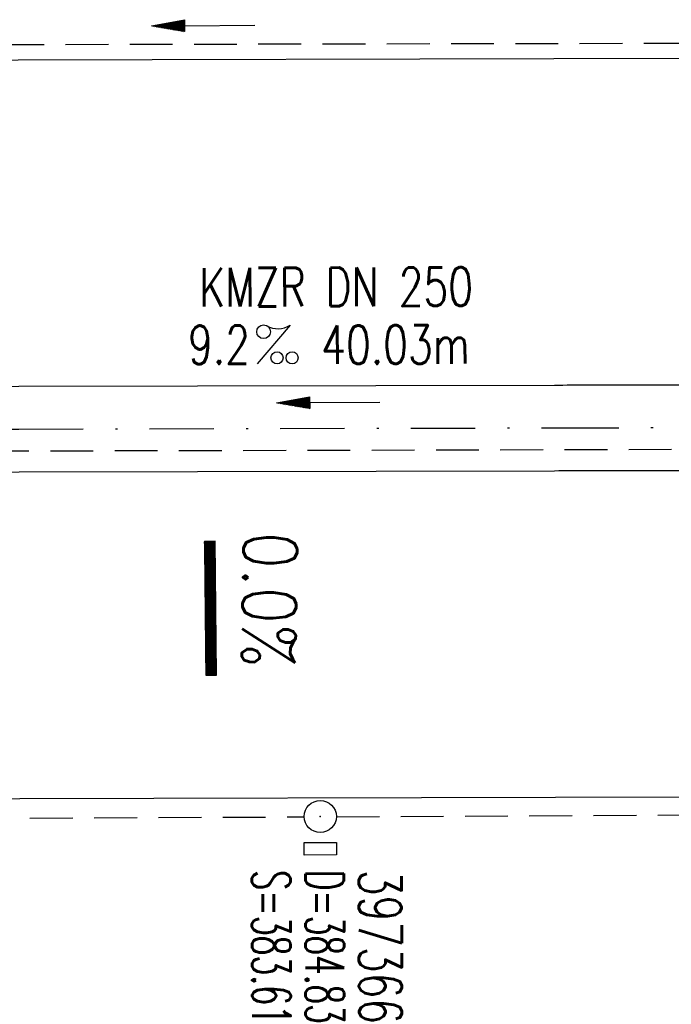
# Model space of a CAD drawing. Extents: x 0 to 1135, y 0 to 420.
# Tile 9 of 56: x 329 to 359, y 175 to 221. Entities that reach past the tile are written whole.
import ezdxf
from ezdxf.enums import TextEntityAlignment as Align

# ---------------------------------------------------------------- set-up
doc = ezdxf.new("R2010")
doc.units = 0
doc.header["$LTSCALE"] = 2
doc.header["$MEASUREMENT"] = 0
for name, pattern in [('AUSGEZOGEN', [0]), ('GESTRICH-X2', [1.5, 1, -0.5]), ('STRICHPT-X3', [3, 1.5, -0.75, 0, -0.75])]:
    doc.linetypes.add(name, pattern=pattern)
doc.layers.get('0').update_dxf_attribs({"linetype": 'AUSGEZOGEN'})
for name, color, linetype in [('ACHSE', 250, 'STRICHPT-X3'), ('FBR', 8, 'CONTINUOUS'), ('GEF', 1, 'AUSGEZOGEN'), ('KANAL', 7, 'GESTRICH-X2'), ('PFEIL', 7, 'CONTINUOUS'), ('SCHACHTNR', 6, 'CONTINUOUS'), ('SCHSYMBOL', 7, 'CONTINUOUS'), ('TEXTO', 4, 'CONTINUOUS'), ('TEXTU', 4, 'CONTINUOUS')]:
    doc.layers.add(name, color=color, linetype=linetype)
doc.styles.add('ROMANS', font='romans.shx', dxfattribs={"width": 0.8})

# ---------------------------------------------------------------- blocks, each defined once
blk = doc.blocks.new('PFEIL2')
at = {"color": 0}
for p, q in [((0.88, 0.002), (-2.401, -0.012)), ((0.881, -0.271), (0.879, 0.276)), ((0.879, 0.276), (2.429, 0.009)), ((0.911, 0.27), (0.879, 0.265)), ((0.965, 0.261), (0.879, 0.246)), ((1.019, 0.252), (0.879, 0.228)), ((1.073, 0.242), (0.879, 0.209)), ((1.127, 0.233), (0.879, 0.191)), ((1.181, 0.224), (0.879, 0.172)), ((1.235, 0.214), (0.879, 0.154)), ((1.289, 0.205), (0.879, 0.135)), ((1.343, 0.196), (0.879, 0.117)), ((1.397, 0.187), (0.879, 0.098)), ((1.451, 0.177), (0.879, 0.08)), ((1.505, 0.168), (0.879, 0.061)), ((1.559, 0.159), (0.88, 0.043)), ((1.613, 0.149), (0.88, 0.024)), ((1.668, 0.14), (0.88, 0.006)), ((1.722, 0.131), (0.88, -0.013)), ((1.776, 0.121), (0.88, -0.031)), ((1.83, 0.112), (0.88, -0.05)), ((1.884, 0.103), (0.88, -0.068)), ((1.938, 0.094), (0.88, -0.087)), ((1.992, 0.084), (0.88, -0.105)), ((2.046, 0.075), (0.88, -0.124)), ((2.1, 0.066), (0.88, -0.142)), ((2.154, 0.056), (0.88, -0.161)), ((2.208, 0.047), (0.88, -0.179)), ((2.262, 0.038), (0.881, -0.198)), ((2.316, 0.029), (0.881, -0.216)), ((2.37, 0.019), (0.881, -0.235)), ((2.424, 0.01), (0.881, -0.253)), ((2.429, 0.009), (0.881, -0.271))]:
    blk.add_line(p, q, dxfattribs=at)
blk = doc.blocks.new('GST')
at = {"color": 0}
blk.add_circle((0, 0), 0.75, dxfattribs=at)
blk.add_point((0, 0), dxfattribs=at)
blk = doc.blocks.new('17')
blk.add_lwpolyline([(-0.755, -1.218), (0.748, -1.218), (0.748, -1.801), (-0.755, -1.801)], close=True)
blk.add_blockref('GST', (0, 0))
blk = doc.blocks.new('PROM')
blk.add_line((1.566, 1.817), (0.019, 0.015))
for centre, radius in [((0.317, 1.51), 0.317), ((0.943, 0.291), 0.283), ((1.645, 0.287), 0.283)]:
    blk.add_circle(centre, radius)
blk.add_arc((0.992, 2.682), 1.033, 239.1414, 303.3549)
blk = doc.blocks.new('*X21')
at = {"color": 0}
for p, q in [((75.476, 275.596), (75.966, 276.086)), ((75.476, 275.605), (75.957, 276.086)), ((75.476, 275.614), (75.948, 276.086)), ((75.476, 275.622), (75.939, 276.086)), ((75.476, 275.631), (75.93, 276.086)), ((75.476, 275.64), (75.921, 276.086)), ((75.476, 275.649), (75.913, 276.086)), ((75.476, 275.658), (75.904, 276.086)), ((75.476, 275.667), (75.895, 276.086)), ((75.476, 275.675), (75.886, 276.086)), ((75.476, 275.684), (75.877, 276.086)), ((75.476, 275.693), (75.868, 276.086)), ((75.476, 275.702), (75.86, 276.086)), ((75.476, 275.711), (75.851, 276.086)), ((75.476, 275.72), (75.842, 276.086)), ((75.476, 275.728), (75.833, 276.086)), ((75.476, 275.737), (75.824, 276.086)), ((75.476, 275.746), (75.815, 276.086)), ((75.476, 275.755), (75.807, 276.086)), ((75.476, 275.764), (75.798, 276.086)), ((75.476, 275.773), (75.789, 276.086)), ((75.476, 275.781), (75.78, 276.086)), ((75.476, 275.79), (75.771, 276.086)), ((75.476, 275.799), (75.762, 276.086)), ((75.476, 275.808), (75.754, 276.086)), ((75.476, 275.817), (75.745, 276.086)), ((75.476, 275.826), (75.736, 276.086)), ((75.476, 275.834), (75.727, 276.086)), ((75.476, 275.843), (75.718, 276.086)), ((75.476, 275.852), (75.709, 276.086)), ((75.476, 275.861), (75.7, 276.086)), ((75.476, 275.87), (75.692, 276.086)), ((75.476, 275.879), (75.683, 276.086)), ((75.476, 275.888), (75.674, 276.086)), ((75.476, 275.896), (75.665, 276.086)), ((75.476, 275.905), (75.656, 276.086)), ((75.476, 275.914), (75.647, 276.086)), ((75.476, 275.923), (75.639, 276.086)), ((75.476, 275.932), (75.63, 276.086)), ((75.476, 275.941), (75.621, 276.086)), ((75.476, 275.949), (75.612, 276.086)), ((75.476, 275.958), (75.603, 276.086)), ((75.476, 275.967), (75.594, 276.086)), ((75.476, 275.976), (75.586, 276.086)), ((75.476, 275.985), (75.577, 276.086)), ((75.476, 275.994), (75.568, 276.086)), ((75.476, 276.002), (75.559, 276.086)), ((75.476, 276.011), (75.55, 276.086)), ((75.476, 276.02), (75.541, 276.086)), ((75.476, 276.029), (75.533, 276.086)), ((75.476, 276.038), (75.524, 276.086)), ((75.476, 276.047), (75.515, 276.086)), ((75.476, 276.055), (75.506, 276.086)), ((75.476, 276.064), (75.497, 276.086)), ((75.476, 276.073), (75.488, 276.086)), ((75.476, 275.587), (75.973, 276.084)), ((75.476, 275.578), (75.973, 276.075)), ((75.476, 275.569), (75.973, 276.067)), ((75.476, 275.56), (75.973, 276.058)), ((75.476, 275.552), (75.973, 276.049)), ((75.476, 275.543), (75.973, 276.04)), ((75.476, 275.534), (75.973, 276.031)), ((75.476, 275.525), (75.973, 276.022)), ((75.476, 275.516), (75.973, 276.014)), ((75.476, 275.507), (75.973, 276.005)), ((75.476, 275.499), (75.973, 275.996)), ((75.476, 275.49), (75.973, 275.987)), ((75.476, 275.481), (75.973, 275.978)), ((75.476, 275.472), (75.973, 275.969)), ((75.476, 275.463), (75.973, 275.961)), ((75.476, 275.454), (75.973, 275.952)), ((75.476, 275.446), (75.973, 275.943)), ((75.476, 275.437), (75.973, 275.934)), ((75.476, 275.428), (75.973, 275.925)), ((75.476, 275.419), (75.973, 275.916)), ((75.476, 275.41), (75.973, 275.907)), ((75.476, 275.401), (75.973, 275.899)), ((75.476, 275.393), (75.973, 275.89)), ((75.476, 275.384), (75.973, 275.881)), ((75.476, 275.375), (75.973, 275.872)), ((75.476, 275.366), (75.973, 275.863)), ((75.476, 275.357), (75.973, 275.854)), ((75.476, 275.348), (75.973, 275.846)), ((75.476, 275.34), (75.973, 275.837)), ((75.476, 275.331), (75.973, 275.828)), ((75.476, 275.322), (75.973, 275.819)), ((75.476, 275.313), (75.973, 275.81)), ((75.476, 275.304), (75.973, 275.801)), ((75.476, 275.295), (75.973, 275.793)), ((75.476, 275.286), (75.973, 275.784)), ((75.476, 275.278), (75.973, 275.775)), ((75.476, 275.269), (75.973, 275.766)), ((75.476, 275.26), (75.973, 275.757)), ((75.476, 275.251), (75.973, 275.748)), ((75.476, 275.242), (75.973, 275.74)), ((75.476, 275.233), (75.973, 275.731)), ((75.476, 275.225), (75.973, 275.722)), ((75.476, 275.216), (75.973, 275.713)), ((75.476, 275.207), (75.973, 275.704)), ((75.476, 275.198), (75.973, 275.695)), ((75.476, 275.189), (75.973, 275.687)), ((75.476, 275.18), (75.973, 275.678)), ((75.476, 275.172), (75.973, 275.669)), ((75.476, 275.163), (75.973, 275.66)), ((75.476, 275.154), (75.973, 275.651)), ((75.476, 275.145), (75.973, 275.642)), ((75.476, 275.136), (75.973, 275.633)), ((75.476, 275.127), (75.973, 275.625)), ((75.476, 275.119), (75.973, 275.616)), ((75.476, 275.11), (75.973, 275.607)), ((75.476, 275.101), (75.973, 275.598)), ((75.476, 275.092), (75.973, 275.589)), ((75.476, 275.083), (75.973, 275.58)), ((75.476, 275.074), (75.973, 275.572)), ((75.476, 275.066), (75.973, 275.563)), ((75.476, 275.057), (75.973, 275.554)), ((75.476, 275.048), (75.973, 275.545)), ((75.476, 275.039), (75.973, 275.536)), ((75.476, 275.03), (75.973, 275.527)), ((75.476, 275.021), (75.973, 275.519)), ((75.476, 275.012), (75.973, 275.51)), ((75.476, 275.004), (75.973, 275.501)), ((75.476, 274.995), (75.973, 275.492)), ((75.476, 274.986), (75.973, 275.483)), ((75.476, 274.977), (75.973, 275.474)), ((75.476, 274.968), (75.973, 275.466)), ((75.476, 274.959), (75.973, 275.457)), ((75.476, 274.951), (75.973, 275.448)), ((75.476, 274.942), (75.973, 275.439)), ((75.476, 274.933), (75.973, 275.43)), ((75.476, 274.924), (75.973, 275.421)), ((75.476, 274.915), (75.973, 275.413)), ((75.476, 274.906), (75.973, 275.404)), ((75.476, 274.898), (75.973, 275.395)), ((75.476, 274.889), (75.973, 275.386)), ((75.476, 274.88), (75.973, 275.377)), ((75.476, 274.871), (75.973, 275.368)), ((75.476, 274.862), (75.973, 275.359)), ((75.476, 274.853), (75.973, 275.351)), ((75.476, 274.845), (75.973, 275.342)), ((75.476, 274.836), (75.973, 275.333)), ((75.476, 274.827), (75.973, 275.324)), ((75.476, 274.818), (75.973, 275.315)), ((75.476, 274.809), (75.973, 275.306)), ((75.476, 274.8), (75.973, 275.298)), ((75.476, 274.792), (75.973, 275.289)), ((75.476, 274.783), (75.973, 275.28)), ((75.476, 274.774), (75.973, 275.271)), ((75.476, 274.765), (75.973, 275.262)), ((75.476, 274.756), (75.973, 275.253)), ((75.476, 274.747), (75.973, 275.245)), ((75.476, 274.738), (75.973, 275.236)), ((75.476, 274.73), (75.973, 275.227)), ((75.476, 274.721), (75.973, 275.218)), ((75.476, 274.712), (75.973, 275.209)), ((75.476, 274.703), (75.973, 275.2)), ((75.476, 274.694), (75.973, 275.192)), ((75.476, 274.685), (75.973, 275.183)), ((75.476, 274.677), (75.973, 275.174)), ((75.476, 274.668), (75.973, 275.165)), ((75.476, 274.659), (75.973, 275.156)), ((75.476, 274.65), (75.973, 275.147)), ((75.476, 274.641), (75.973, 275.139)), ((75.476, 274.632), (75.973, 275.13)), ((75.476, 274.624), (75.973, 275.121)), ((75.476, 274.615), (75.973, 275.112)), ((75.476, 274.606), (75.973, 275.103)), ((75.476, 274.597), (75.973, 275.094)), ((75.476, 274.588), (75.973, 275.085)), ((75.476, 274.579), (75.973, 275.077)), ((75.476, 274.571), (75.973, 275.068)), ((75.476, 274.562), (75.973, 275.059)), ((75.476, 274.553), (75.973, 275.05)), ((75.476, 274.544), (75.973, 275.041)), ((75.476, 274.535), (75.973, 275.032)), ((75.476, 274.526), (75.973, 275.024)), ((75.476, 274.518), (75.973, 275.015)), ((75.476, 274.509), (75.973, 275.006)), ((75.476, 274.5), (75.973, 274.997)), ((75.476, 274.491), (75.973, 274.988)), ((75.476, 274.482), (75.973, 274.979)), ((75.476, 274.473), (75.973, 274.971)), ((75.476, 274.464), (75.973, 274.962)), ((75.476, 274.456), (75.973, 274.953)), ((75.476, 274.447), (75.973, 274.944)), ((75.476, 274.438), (75.973, 274.935)), ((75.476, 274.429), (75.973, 274.926)), ((75.476, 274.42), (75.973, 274.918)), ((75.476, 274.411), (75.973, 274.909)), ((75.476, 274.403), (75.973, 274.9)), ((75.476, 274.394), (75.973, 274.891)), ((75.476, 274.385), (75.973, 274.882)), ((75.476, 274.376), (75.973, 274.873)), ((75.476, 274.367), (75.973, 274.865)), ((75.476, 274.358), (75.973, 274.856)), ((75.476, 274.35), (75.973, 274.847)), ((75.476, 274.341), (75.973, 274.838)), ((75.476, 274.332), (75.973, 274.829)), ((75.476, 274.323), (75.973, 274.82)), ((75.476, 274.314), (75.973, 274.811)), ((75.476, 274.305), (75.973, 274.803)), ((75.476, 274.297), (75.973, 274.794)), ((75.476, 274.288), (75.973, 274.785)), ((75.476, 274.279), (75.973, 274.776)), ((75.476, 274.27), (75.973, 274.767)), ((75.476, 274.261), (75.973, 274.758)), ((75.476, 274.252), (75.973, 274.75)), ((75.476, 274.243), (75.973, 274.741)), ((75.476, 274.235), (75.973, 274.732)), ((75.476, 274.226), (75.973, 274.723)), ((75.476, 274.217), (75.973, 274.714)), ((75.476, 274.208), (75.973, 274.705)), ((75.476, 274.199), (75.973, 274.697)), ((75.476, 274.19), (75.973, 274.688)), ((75.476, 274.182), (75.973, 274.679)), ((75.476, 274.173), (75.973, 274.67)), ((75.476, 274.164), (75.973, 274.661)), ((75.476, 274.155), (75.973, 274.652)), ((75.476, 274.146), (75.973, 274.644)), ((75.476, 274.137), (75.973, 274.635)), ((75.476, 274.129), (75.973, 274.626)), ((75.476, 274.12), (75.973, 274.617)), ((75.476, 274.111), (75.973, 274.608)), ((75.476, 274.102), (75.973, 274.599)), ((75.476, 274.093), (75.973, 274.59)), ((75.476, 274.084), (75.973, 274.582)), ((75.476, 274.076), (75.973, 274.573)), ((75.476, 274.067), (75.973, 274.564)), ((75.476, 274.058), (75.973, 274.555)), ((75.476, 274.049), (75.973, 274.546)), ((75.476, 274.04), (75.973, 274.537)), ((75.476, 274.031), (75.973, 274.529)), ((75.476, 274.023), (75.973, 274.52)), ((75.476, 274.014), (75.973, 274.511)), ((75.476, 274.005), (75.973, 274.502)), ((75.476, 273.996), (75.973, 274.493)), ((75.476, 273.987), (75.973, 274.484)), ((75.476, 273.978), (75.973, 274.476)), ((75.476, 273.969), (75.973, 274.467)), ((75.476, 273.961), (75.973, 274.458)), ((75.476, 273.952), (75.973, 274.449)), ((75.476, 273.943), (75.973, 274.44)), ((75.476, 273.934), (75.973, 274.431)), ((75.476, 273.925), (75.973, 274.423)), ((75.476, 273.916), (75.973, 274.414)), ((75.476, 273.908), (75.973, 274.405)), ((75.476, 273.899), (75.973, 274.396)), ((75.476, 273.89), (75.973, 274.387)), ((75.476, 273.881), (75.973, 274.378)), ((75.476, 273.872), (75.973, 274.37)), ((75.476, 273.863), (75.973, 274.361)), ((75.476, 273.855), (75.973, 274.352)), ((75.476, 273.846), (75.973, 274.343)), ((75.476, 273.837), (75.973, 274.334)), ((75.476, 273.828), (75.973, 274.325)), ((75.476, 273.819), (75.973, 274.316)), ((75.476, 273.81), (75.973, 274.308)), ((75.476, 273.802), (75.973, 274.299)), ((75.476, 273.793), (75.973, 274.29)), ((75.476, 273.784), (75.973, 274.281)), ((75.476, 273.775), (75.973, 274.272)), ((75.476, 273.766), (75.973, 274.263)), ((75.476, 273.757), (75.973, 274.255)), ((75.476, 273.749), (75.973, 274.246)), ((75.476, 273.74), (75.973, 274.237)), ((75.476, 273.731), (75.973, 274.228)), ((75.476, 273.722), (75.973, 274.219)), ((75.476, 273.713), (75.973, 274.21)), ((75.476, 273.704), (75.973, 274.202)), ((75.476, 273.695), (75.973, 274.193)), ((75.476, 273.687), (75.973, 274.184)), ((75.476, 273.678), (75.973, 274.175)), ((75.476, 273.669), (75.973, 274.166)), ((75.476, 273.66), (75.973, 274.157)), ((75.476, 273.651), (75.973, 274.149)), ((75.476, 273.642), (75.973, 274.14)), ((75.476, 273.634), (75.973, 274.131)), ((75.476, 273.625), (75.973, 274.122)), ((75.476, 273.616), (75.973, 274.113)), ((75.476, 273.607), (75.973, 274.104)), ((75.476, 273.598), (75.973, 274.096)), ((75.476, 273.589), (75.973, 274.087)), ((75.476, 273.581), (75.973, 274.078)), ((75.476, 273.572), (75.973, 274.069)), ((75.476, 273.563), (75.973, 274.06)), ((75.476, 273.554), (75.973, 274.051)), ((75.476, 273.545), (75.973, 274.042)), ((75.476, 273.536), (75.973, 274.034)), ((75.476, 273.528), (75.973, 274.025)), ((75.476, 273.519), (75.973, 274.016)), ((75.476, 273.51), (75.973, 274.007)), ((75.476, 273.501), (75.973, 273.998)), ((75.476, 273.492), (75.973, 273.989)), ((75.476, 273.483), (75.973, 273.981)), ((75.476, 273.475), (75.973, 273.972)), ((75.476, 273.466), (75.973, 273.963)), ((75.476, 273.457), (75.973, 273.954)), ((75.476, 273.448), (75.973, 273.945)), ((75.476, 273.439), (75.973, 273.936)), ((75.476, 273.43), (75.973, 273.928)), ((75.476, 273.421), (75.973, 273.919)), ((75.476, 273.413), (75.973, 273.91)), ((75.476, 273.404), (75.973, 273.901)), ((75.476, 273.395), (75.973, 273.892)), ((75.476, 273.386), (75.973, 273.883)), ((75.476, 273.377), (75.973, 273.875)), ((75.476, 273.368), (75.973, 273.866)), ((75.476, 273.36), (75.973, 273.857)), ((75.476, 273.351), (75.973, 273.848)), ((75.476, 273.342), (75.973, 273.839)), ((75.476, 273.333), (75.973, 273.83)), ((75.476, 273.324), (75.973, 273.822)), ((75.476, 273.315), (75.973, 273.813)), ((75.476, 273.307), (75.973, 273.804)), ((75.476, 273.298), (75.973, 273.795)), ((75.476, 273.289), (75.973, 273.786)), ((75.476, 273.28), (75.973, 273.777)), ((75.476, 273.271), (75.973, 273.768)), ((75.476, 273.262), (75.973, 273.76)), ((75.476, 273.254), (75.973, 273.751)), ((75.476, 273.245), (75.973, 273.742)), ((75.476, 273.236), (75.973, 273.733)), ((75.476, 273.227), (75.973, 273.724)), ((75.476, 273.218), (75.973, 273.715)), ((75.476, 273.209), (75.973, 273.707)), ((75.476, 273.201), (75.973, 273.698)), ((75.476, 273.192), (75.973, 273.689)), ((75.476, 273.183), (75.973, 273.68)), ((75.476, 273.174), (75.973, 273.671)), ((75.476, 273.165), (75.973, 273.662)), ((75.476, 273.156), (75.973, 273.654)), ((75.476, 273.147), (75.973, 273.645)), ((75.476, 273.139), (75.973, 273.636)), ((75.476, 273.13), (75.973, 273.627)), ((75.476, 273.121), (75.973, 273.618)), ((75.476, 273.112), (75.973, 273.609)), ((75.476, 273.103), (75.973, 273.601)), ((75.476, 273.094), (75.973, 273.592)), ((75.476, 273.086), (75.973, 273.583)), ((75.476, 273.077), (75.973, 273.574)), ((75.476, 273.068), (75.973, 273.565)), ((75.476, 273.059), (75.973, 273.556)), ((75.476, 273.05), (75.973, 273.548)), ((75.476, 273.041), (75.973, 273.539)), ((75.476, 273.033), (75.973, 273.53)), ((75.476, 273.024), (75.973, 273.521)), ((75.476, 273.015), (75.973, 273.512)), ((75.476, 273.006), (75.973, 273.503)), ((75.476, 272.997), (75.973, 273.494)), ((75.476, 272.988), (75.973, 273.486)), ((75.476, 272.98), (75.973, 273.477)), ((75.476, 272.971), (75.973, 273.468)), ((75.476, 272.962), (75.973, 273.459)), ((75.476, 272.953), (75.973, 273.45)), ((75.476, 272.944), (75.973, 273.441)), ((75.476, 272.935), (75.973, 273.433)), ((75.476, 272.927), (75.973, 273.424)), ((75.476, 272.918), (75.973, 273.415)), ((75.476, 272.909), (75.973, 273.406)), ((75.476, 272.9), (75.973, 273.397)), ((75.476, 272.891), (75.973, 273.388)), ((75.476, 272.882), (75.973, 273.38)), ((75.476, 272.873), (75.973, 273.371)), ((75.476, 272.865), (75.973, 273.362)), ((75.476, 272.856), (75.973, 273.353)), ((75.476, 272.847), (75.973, 273.344)), ((75.476, 272.838), (75.973, 273.335)), ((75.476, 272.829), (75.973, 273.327)), ((75.476, 272.82), (75.973, 273.318)), ((75.476, 272.812), (75.973, 273.309)), ((75.476, 272.803), (75.973, 273.3)), ((75.476, 272.794), (75.973, 273.291)), ((75.476, 272.785), (75.973, 273.282)), ((75.476, 272.776), (75.973, 273.274)), ((75.476, 272.767), (75.973, 273.265)), ((75.476, 272.759), (75.973, 273.256)), ((75.476, 272.75), (75.973, 273.247)), ((75.476, 272.741), (75.973, 273.238)), ((75.476, 272.732), (75.973, 273.229)), ((75.476, 272.723), (75.973, 273.22)), ((75.476, 272.714), (75.973, 273.212)), ((75.476, 272.706), (75.973, 273.203)), ((75.476, 272.697), (75.973, 273.194)), ((75.476, 272.688), (75.973, 273.185)), ((75.476, 272.679), (75.973, 273.176)), ((75.476, 272.67), (75.973, 273.167)), ((75.476, 272.661), (75.973, 273.159)), ((75.476, 272.653), (75.973, 273.15)), ((75.476, 272.644), (75.973, 273.141)), ((75.476, 272.635), (75.973, 273.132)), ((75.476, 272.626), (75.973, 273.123)), ((75.476, 272.617), (75.973, 273.114)), ((75.476, 272.608), (75.973, 273.106)), ((75.476, 272.599), (75.973, 273.097)), ((75.476, 272.591), (75.973, 273.088)), ((75.476, 272.582), (75.973, 273.079)), ((75.476, 272.573), (75.973, 273.07)), ((75.476, 272.564), (75.973, 273.061)), ((75.476, 272.555), (75.973, 273.053)), ((75.476, 272.546), (75.973, 273.044)), ((75.476, 272.538), (75.973, 273.035)), ((75.476, 272.529), (75.973, 273.026)), ((75.476, 272.52), (75.973, 273.017)), ((75.476, 272.511), (75.973, 273.008)), ((75.476, 272.502), (75.973, 273)), ((75.476, 272.493), (75.973, 272.991)), ((75.476, 272.485), (75.973, 272.982)), ((75.476, 272.476), (75.973, 272.973)), ((75.476, 272.467), (75.973, 272.964)), ((75.476, 272.458), (75.973, 272.955)), ((75.476, 272.449), (75.973, 272.946)), ((75.476, 272.44), (75.973, 272.938)), ((75.476, 272.432), (75.973, 272.929)), ((75.476, 272.423), (75.973, 272.92)), ((75.476, 272.414), (75.973, 272.911)), ((75.476, 272.405), (75.973, 272.902)), ((75.476, 272.396), (75.973, 272.893)), ((75.476, 272.387), (75.973, 272.885)), ((75.476, 272.379), (75.973, 272.876)), ((75.476, 272.37), (75.973, 272.867)), ((75.476, 272.361), (75.973, 272.858)), ((75.476, 272.352), (75.973, 272.849)), ((75.476, 272.343), (75.973, 272.84)), ((75.476, 272.334), (75.973, 272.832)), ((75.476, 272.325), (75.973, 272.823)), ((75.476, 272.317), (75.973, 272.814)), ((75.476, 272.308), (75.973, 272.805)), ((75.476, 272.299), (75.973, 272.796)), ((75.476, 272.29), (75.973, 272.787)), ((75.476, 272.281), (75.973, 272.779)), ((75.476, 272.272), (75.973, 272.77)), ((75.476, 272.264), (75.973, 272.761)), ((75.476, 272.255), (75.973, 272.752)), ((75.476, 272.246), (75.973, 272.743)), ((75.476, 272.237), (75.973, 272.734)), ((75.476, 272.228), (75.973, 272.726)), ((75.476, 272.219), (75.973, 272.717)), ((75.476, 272.211), (75.973, 272.708)), ((75.476, 272.202), (75.973, 272.699)), ((75.476, 272.193), (75.973, 272.69)), ((75.476, 272.184), (75.973, 272.681)), ((75.476, 272.175), (75.973, 272.672)), ((75.476, 272.166), (75.973, 272.664)), ((75.476, 272.158), (75.973, 272.655)), ((75.476, 272.149), (75.973, 272.646)), ((75.476, 272.14), (75.973, 272.637)), ((75.476, 272.131), (75.973, 272.628)), ((75.476, 272.122), (75.973, 272.619)), ((75.476, 272.113), (75.973, 272.611)), ((75.476, 272.104), (75.973, 272.602)), ((75.476, 272.096), (75.973, 272.593)), ((75.476, 272.087), (75.973, 272.584)), ((75.476, 272.078), (75.973, 272.575)), ((75.476, 272.069), (75.973, 272.566)), ((75.476, 272.06), (75.973, 272.558)), ((75.476, 272.051), (75.973, 272.549)), ((75.476, 272.043), (75.973, 272.54)), ((75.476, 272.034), (75.973, 272.531)), ((75.476, 272.025), (75.973, 272.522)), ((75.476, 272.016), (75.973, 272.513)), ((75.476, 272.007), (75.973, 272.505)), ((75.476, 271.998), (75.973, 272.496)), ((75.476, 271.99), (75.973, 272.487)), ((75.476, 271.981), (75.973, 272.478)), ((75.476, 271.972), (75.973, 272.469)), ((75.476, 271.963), (75.973, 272.46)), ((75.476, 271.954), (75.973, 272.452)), ((75.476, 271.945), (75.973, 272.443)), ((75.476, 271.937), (75.973, 272.434)), ((75.476, 271.928), (75.973, 272.425)), ((75.476, 271.919), (75.973, 272.416)), ((75.476, 271.91), (75.973, 272.407)), ((75.476, 271.901), (75.973, 272.398)), ((75.476, 271.892), (75.973, 272.39)), ((75.476, 271.884), (75.973, 272.381)), ((75.476, 271.875), (75.973, 272.372)), ((75.476, 271.866), (75.973, 272.363)), ((75.476, 271.857), (75.973, 272.354)), ((75.476, 271.848), (75.973, 272.345)), ((75.476, 271.839), (75.973, 272.337)), ((75.476, 271.83), (75.973, 272.328)), ((75.476, 271.822), (75.973, 272.319)), ((75.476, 271.813), (75.973, 272.31)), ((75.476, 271.804), (75.973, 272.301)), ((75.476, 271.795), (75.973, 272.292)), ((75.476, 271.786), (75.973, 272.284)), ((75.476, 271.777), (75.973, 272.275)), ((75.476, 271.769), (75.973, 272.266)), ((75.476, 271.76), (75.973, 272.257)), ((75.476, 271.751), (75.973, 272.248)), ((75.476, 271.742), (75.973, 272.239)), ((75.476, 271.733), (75.973, 272.231)), ((75.476, 271.724), (75.973, 272.222)), ((75.476, 271.716), (75.973, 272.213)), ((75.476, 271.707), (75.973, 272.204)), ((75.476, 271.698), (75.973, 272.195)), ((75.476, 271.689), (75.973, 272.186)), ((75.476, 271.68), (75.973, 272.177)), ((75.476, 271.671), (75.973, 272.169)), ((75.476, 271.663), (75.973, 272.16)), ((75.476, 271.654), (75.973, 272.151)), ((75.476, 271.645), (75.973, 272.142)), ((75.476, 271.636), (75.973, 272.133)), ((75.476, 271.627), (75.973, 272.124)), ((75.476, 271.618), (75.973, 272.116)), ((75.476, 271.61), (75.973, 272.107)), ((75.476, 271.601), (75.973, 272.098)), ((75.476, 271.592), (75.973, 272.089)), ((75.476, 271.583), (75.973, 272.08)), ((75.476, 271.574), (75.973, 272.071)), ((75.476, 271.565), (75.973, 272.063)), ((75.476, 271.556), (75.973, 272.054)), ((75.476, 271.548), (75.973, 272.045)), ((75.476, 271.539), (75.973, 272.036)), ((75.476, 271.53), (75.973, 272.027)), ((75.476, 271.521), (75.973, 272.018)), ((75.476, 271.512), (75.973, 272.01)), ((75.476, 271.503), (75.973, 272.001)), ((75.476, 271.495), (75.973, 271.992)), ((75.476, 271.486), (75.973, 271.983)), ((75.476, 271.477), (75.973, 271.974)), ((75.476, 271.468), (75.973, 271.965)), ((75.476, 271.459), (75.973, 271.957)), ((75.476, 271.45), (75.973, 271.948)), ((75.476, 271.442), (75.973, 271.939)), ((75.476, 271.433), (75.973, 271.93)), ((75.476, 271.424), (75.973, 271.921)), ((75.476, 271.415), (75.973, 271.912)), ((75.476, 271.406), (75.973, 271.903)), ((75.476, 271.397), (75.973, 271.895)), ((75.476, 271.389), (75.973, 271.886)), ((75.476, 271.38), (75.973, 271.877)), ((75.476, 271.371), (75.973, 271.868)), ((75.476, 271.362), (75.973, 271.859)), ((75.476, 271.353), (75.973, 271.85)), ((75.476, 271.344), (75.973, 271.842)), ((75.476, 271.336), (75.973, 271.833)), ((75.476, 271.327), (75.973, 271.824)), ((75.476, 271.318), (75.973, 271.815)), ((75.476, 271.309), (75.973, 271.806)), ((75.476, 271.3), (75.973, 271.797)), ((75.476, 271.291), (75.973, 271.789)), ((75.476, 271.282), (75.973, 271.78)), ((75.476, 271.274), (75.973, 271.771)), ((75.476, 271.265), (75.973, 271.762)), ((75.476, 271.256), (75.973, 271.753)), ((75.476, 271.247), (75.973, 271.744)), ((75.476, 271.238), (75.973, 271.736)), ((75.476, 271.229), (75.973, 271.727)), ((75.476, 271.221), (75.973, 271.718)), ((75.476, 271.212), (75.973, 271.709)), ((75.476, 271.203), (75.973, 271.7)), ((75.476, 271.194), (75.973, 271.691)), ((75.476, 271.185), (75.973, 271.683)), ((75.476, 271.176), (75.973, 271.674)), ((75.476, 271.168), (75.973, 271.665)), ((75.476, 271.159), (75.973, 271.656)), ((75.476, 271.15), (75.973, 271.647)), ((75.476, 271.141), (75.973, 271.638)), ((75.476, 271.132), (75.973, 271.629)), ((75.476, 271.123), (75.973, 271.621)), ((75.476, 271.115), (75.973, 271.612)), ((75.476, 271.106), (75.973, 271.603)), ((75.476, 271.097), (75.973, 271.594)), ((75.476, 271.088), (75.973, 271.585)), ((75.476, 271.079), (75.973, 271.576)), ((75.476, 271.07), (75.973, 271.568)), ((75.476, 271.062), (75.973, 271.559)), ((75.476, 271.053), (75.973, 271.55)), ((75.476, 271.044), (75.973, 271.541)), ((75.476, 271.035), (75.973, 271.532)), ((75.476, 271.026), (75.973, 271.523)), ((75.476, 271.017), (75.973, 271.515)), ((75.476, 271.008), (75.973, 271.506)), ((75.476, 271), (75.973, 271.497)), ((75.476, 270.991), (75.973, 271.488)), ((75.476, 270.982), (75.973, 271.479)), ((75.476, 270.973), (75.973, 271.47)), ((75.476, 270.964), (75.973, 271.462)), ((75.476, 270.955), (75.973, 271.453)), ((75.476, 270.947), (75.973, 271.444)), ((75.476, 270.938), (75.973, 271.435)), ((75.476, 270.929), (75.973, 271.426)), ((75.476, 270.92), (75.973, 271.417)), ((75.476, 270.911), (75.973, 271.409)), ((75.476, 270.902), (75.973, 271.4)), ((75.476, 270.894), (75.973, 271.391)), ((75.476, 270.885), (75.973, 271.382)), ((75.476, 270.876), (75.973, 271.373)), ((75.476, 270.867), (75.973, 271.364)), ((75.476, 270.858), (75.973, 271.355)), ((75.476, 270.849), (75.973, 271.347)), ((75.476, 270.841), (75.973, 271.338)), ((75.476, 270.832), (75.973, 271.329)), ((75.476, 270.823), (75.973, 271.32)), ((75.476, 270.814), (75.973, 271.311)), ((75.476, 270.805), (75.973, 271.302)), ((75.476, 270.796), (75.973, 271.294)), ((75.476, 270.788), (75.973, 271.285)), ((75.476, 270.779), (75.973, 271.276)), ((75.476, 270.77), (75.973, 271.267)), ((75.476, 270.761), (75.973, 271.258)), ((75.476, 270.752), (75.973, 271.249)), ((75.476, 270.743), (75.973, 271.241)), ((75.476, 270.734), (75.973, 271.232)), ((75.476, 270.726), (75.973, 271.223)), ((75.476, 270.717), (75.973, 271.214)), ((75.476, 270.708), (75.973, 271.205)), ((75.476, 270.699), (75.973, 271.196)), ((75.476, 270.69), (75.973, 271.188)), ((75.476, 270.681), (75.973, 271.179)), ((75.476, 270.673), (75.973, 271.17)), ((75.476, 270.664), (75.973, 271.161)), ((75.476, 270.655), (75.973, 271.152)), ((75.476, 270.646), (75.973, 271.143)), ((75.476, 270.637), (75.973, 271.135)), ((75.476, 270.628), (75.973, 271.126)), ((75.476, 270.62), (75.973, 271.117)), ((75.476, 270.611), (75.973, 271.108)), ((75.476, 270.602), (75.973, 271.099)), ((75.476, 270.593), (75.973, 271.09)), ((75.476, 270.584), (75.973, 271.081)), ((75.476, 270.575), (75.973, 271.073)), ((75.476, 270.567), (75.973, 271.064)), ((75.476, 270.558), (75.973, 271.055)), ((75.476, 270.549), (75.973, 271.046)), ((75.476, 270.54), (75.973, 271.037)), ((75.476, 270.531), (75.973, 271.028)), ((75.476, 270.522), (75.973, 271.02)), ((75.476, 270.514), (75.973, 271.011)), ((75.476, 270.505), (75.973, 271.002)), ((75.476, 270.496), (75.973, 270.993)), ((75.476, 270.487), (75.973, 270.984)), ((75.476, 270.478), (75.973, 270.975)), ((75.476, 270.469), (75.973, 270.967)), ((75.476, 270.46), (75.973, 270.958)), ((75.476, 270.452), (75.973, 270.949)), ((75.476, 270.443), (75.973, 270.94)), ((75.476, 270.434), (75.973, 270.931)), ((75.476, 270.425), (75.973, 270.922)), ((75.476, 270.416), (75.973, 270.914)), ((75.476, 270.407), (75.973, 270.905)), ((75.476, 270.399), (75.973, 270.896)), ((75.476, 270.39), (75.973, 270.887)), ((75.476, 270.381), (75.973, 270.878)), ((75.476, 270.372), (75.973, 270.869)), ((75.476, 270.363), (75.973, 270.861)), ((75.476, 270.354), (75.973, 270.852)), ((75.476, 270.346), (75.973, 270.843)), ((75.476, 270.337), (75.973, 270.834)), ((75.476, 270.328), (75.973, 270.825)), ((75.476, 270.319), (75.973, 270.816)), ((75.476, 270.31), (75.973, 270.807)), ((75.476, 270.301), (75.973, 270.799)), ((75.476, 270.293), (75.973, 270.79)), ((75.476, 270.284), (75.973, 270.781)), ((75.476, 270.275), (75.973, 270.772)), ((75.476, 270.266), (75.973, 270.763)), ((75.476, 270.257), (75.973, 270.754)), ((75.476, 270.248), (75.973, 270.746)), ((75.476, 270.24), (75.973, 270.737)), ((75.476, 270.231), (75.973, 270.728)), ((75.476, 270.222), (75.973, 270.719)), ((75.476, 270.213), (75.973, 270.71)), ((75.476, 270.204), (75.973, 270.701)), ((75.476, 270.195), (75.973, 270.693)), ((75.476, 270.186), (75.973, 270.684)), ((75.476, 270.178), (75.973, 270.675)), ((75.476, 270.169), (75.973, 270.666)), ((75.476, 270.16), (75.973, 270.657)), ((75.476, 270.151), (75.973, 270.648)), ((75.476, 270.142), (75.973, 270.64)), ((75.476, 270.133), (75.973, 270.631)), ((75.476, 270.125), (75.973, 270.622)), ((75.476, 270.116), (75.973, 270.613)), ((75.476, 270.107), (75.973, 270.604)), ((75.476, 270.098), (75.973, 270.595)), ((75.476, 270.089), (75.973, 270.587)), ((75.476, 270.08), (75.973, 270.578)), ((75.476, 270.072), (75.973, 270.569)), ((75.476, 270.063), (75.973, 270.56)), ((75.476, 270.054), (75.973, 270.551)), ((75.476, 270.045), (75.973, 270.542)), ((75.476, 270.036), (75.973, 270.533)), ((75.476, 270.027), (75.973, 270.525)), ((75.476, 270.019), (75.973, 270.516)), ((75.476, 270.01), (75.973, 270.507)), ((75.476, 270.001), (75.973, 270.498)), ((75.476, 269.992), (75.973, 270.489)), ((75.476, 269.983), (75.973, 270.48)), ((75.476, 269.974), (75.973, 270.472)), ((75.476, 269.966), (75.973, 270.463)), ((75.476, 269.957), (75.973, 270.454)), ((75.476, 269.948), (75.973, 270.445)), ((75.476, 269.939), (75.973, 270.436)), ((75.476, 269.93), (75.973, 270.427)), ((75.476, 269.921), (75.973, 270.419)), ((75.476, 269.912), (75.973, 270.41)), ((75.476, 269.904), (75.973, 270.401)), ((75.476, 269.895), (75.973, 270.392)), ((75.476, 269.886), (75.973, 270.383)), ((75.476, 269.877), (75.973, 270.374)), ((75.476, 269.868), (75.973, 270.366)), ((75.476, 269.859), (75.973, 270.357)), ((75.476, 269.851), (75.973, 270.348)), ((75.476, 269.833), (75.973, 270.33)), ((75.488, 269.836), (75.973, 270.321)), ((75.496, 269.836), (75.973, 270.313)), ((75.505, 269.836), (75.973, 270.304)), ((75.514, 269.836), (75.973, 270.295)), ((75.523, 269.836), (75.973, 270.286)), ((75.532, 269.836), (75.973, 270.277)), ((75.541, 269.836), (75.973, 270.268)), ((75.549, 269.836), (75.973, 270.259)), ((75.558, 269.836), (75.973, 270.251)), ((75.567, 269.836), (75.973, 270.242)), ((75.576, 269.836), (75.973, 270.233)), ((75.585, 269.836), (75.973, 270.224)), ((75.594, 269.836), (75.973, 270.215)), ((75.602, 269.836), (75.973, 270.206)), ((75.611, 269.836), (75.973, 270.198)), ((75.62, 269.836), (75.973, 270.189)), ((75.629, 269.836), (75.973, 270.18)), ((75.638, 269.836), (75.973, 270.171)), ((75.647, 269.836), (75.973, 270.162)), ((75.655, 269.836), (75.973, 270.153)), ((75.664, 269.836), (75.973, 270.145)), ((75.673, 269.836), (75.973, 270.136)), ((75.682, 269.836), (75.973, 270.127)), ((75.691, 269.836), (75.973, 270.118)), ((75.7, 269.836), (75.973, 270.109)), ((75.709, 269.836), (75.973, 270.1)), ((75.717, 269.836), (75.973, 270.092)), ((75.726, 269.836), (75.973, 270.083)), ((75.735, 269.836), (75.973, 270.074)), ((75.744, 269.836), (75.973, 270.065)), ((75.753, 269.836), (75.973, 270.056)), ((75.762, 269.836), (75.973, 270.047)), ((75.77, 269.836), (75.973, 270.038)), ((75.779, 269.836), (75.973, 270.03)), ((75.788, 269.836), (75.973, 270.021)), ((75.797, 269.836), (75.973, 270.012)), ((75.806, 269.836), (75.973, 270.003)), ((75.815, 269.836), (75.973, 269.994)), ((75.823, 269.836), (75.973, 269.985)), ((75.832, 269.836), (75.973, 269.977)), ((75.841, 269.836), (75.973, 269.968)), ((75.85, 269.836), (75.973, 269.959)), ((75.859, 269.836), (75.973, 269.95)), ((75.868, 269.836), (75.973, 269.941)), ((75.876, 269.836), (75.973, 269.932)), ((75.885, 269.836), (75.973, 269.924)), ((75.894, 269.836), (75.973, 269.915)), ((75.903, 269.836), (75.973, 269.906)), ((75.912, 269.836), (75.973, 269.897)), ((75.921, 269.836), (75.973, 269.888)), ((75.93, 269.836), (75.973, 269.879)), ((75.938, 269.836), (75.973, 269.871)), ((75.947, 269.836), (75.973, 269.862)), ((75.956, 269.836), (75.973, 269.853)), ((75.965, 269.836), (75.973, 269.844))]:
    blk.add_line(p, q, dxfattribs=at)
blk = doc.blocks.new('NUGEF')
blk.add_lwpolyline([(0.511, -0.007), (0.511, 6.243), (0.014, 6.243), (0.014, -0.007)], close=True)
blk.add_blockref('*X21', (-75.462, -269.843))

msp = doc.modelspace()

# ---------------------------------------------------------------- linework, layer by layer
at = {"layer": 'ACHSE'}
msp.add_lwpolyline([(108.773, 201.237), (178.855, 201.396), (253.854, 201.565), (278.854, 201.622), (303.855, 201.679), (328.854, 201.735), (353.854, 201.792), (360.18, 201.804), (378.854, 201.881), (403.853, 202.1), (428.851, 202.446), (453.846, 202.923), (478.839, 203.528), (503.828, 204.264), (528.812, 205.129), (553.793, 206.122), (578.767, 207.245)], dxfattribs=at)
at = {"layer": 'FBR'}
for points in [[(137.49, 218.552), (178.816, 218.645), (253.815, 218.815), (278.814, 218.872), (303.816, 218.929), (328.815, 218.985), (353.815, 219.042), (360.128, 219.053), (378.743, 219.131), (403.658, 219.348), (428.566, 219.694), (443.099, 219.971)], [(137.705, 184.053), (178.894, 184.146), (253.893, 184.315), (278.894, 184.372), (303.894, 184.429), (328.893, 184.485), (353.893, 184.542), (360.232, 184.554), (378.965, 184.632), (404.048, 184.851), (429.135, 185.198), (443.414, 185.471)]]:
    msp.add_lwpolyline(points, dxfattribs=at)
for points in [[(129.717, 203.285), (178.85, 203.396), (253.85, 203.565, 0.00002), (266.35, 203.594, -0.00002), (278.849, 203.622, -0.000003), (291.35, 203.65, 0.000003), (303.85, 203.679), (328.85, 203.735), (353.849, 203.792, -0.000192), (357.012, 203.798, 0.000032), (360.174, 203.804, 0.000557), (366.484, 203.823, 0.000285), (378.841, 203.881, 0.000854), (389.141, 203.954, 0.000599), (403.831, 204.099, 0.000687), (416.029, 204.252, 0.000655), (428.818, 204.446, 0.000651), (441.187, 204.666, 0.000494), (450.961, 204.862, 0.000639)], [(129.701, 199.285), (178.859, 199.396), (253.859, 199.565, 0.00002), (266.359, 199.594, -0.00002), (278.859, 199.622, -0.000003), (291.359, 199.65, 0.000003), (303.859, 199.679), (328.859, 199.735), (353.858, 199.792, -0.000192), (357.022, 199.798, 0.000032), (360.186, 199.804, 0.000557), (366.5, 199.823, 0.000285), (378.867, 199.881, 0.000854), (389.175, 199.954, 0.000599), (403.876, 200.1, 0.000687), (416.084, 200.252, 0.000655), (428.884, 200.446, 0.000651), (441.264, 200.667, 0.000495), (451.063, 200.863, 0.000639)]]:
    msp.add_lwpolyline(points, format="xyb", dxfattribs=at)
at = {"layer": 'KANAL'}
for p, q in [((313.028, 219.666), (361.774, 219.761)), ((324.322, 200.705), (362.841, 200.798)), ((293.368, 183.411), (342.162, 183.625)), ((343.678, 183.63), (392.477, 183.875))]:
    msp.add_line(p, q, dxfattribs=at)

# ---------------------------------------------------------------- block references
at = {"layer": 'GEF', "rotation": 0.5813468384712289}
msp.add_blockref('NUGEF', (337.561, 190.249), dxfattribs=at)
at = {"layer": 'PFEIL'}
for p, rotation in [((337.466, 220.577), 180.1131041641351), ((343.306, 202.975), 180.1608041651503)]:
    msp.add_blockref('PFEIL2', p, dxfattribs=dict(at, rotation=rotation))
at = {"layer": 'SCHSYMBOL', "rotation": 0.1294041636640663}
msp.add_blockref('17', (342.92, 183.643), dxfattribs=at)
at = {"layer": 'TEXTU', "rotation": 0.1608041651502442}
msp.add_blockref('PROM', (339.959, 204.769), dxfattribs=at)

# ---------------------------------------------------------------- texts
at = {"layer": 'GEF', "style": 'ROMANS', "width": 0.8}
msp.add_text('0.0%%%', height=2.5, rotation=269.0927, dxfattribs=at).set_placement((339.349, 196.948))
at = {"layer": 'SCHACHTNR', "style": 'ROMANS'}
for s, height, width, p in [('S=383.61', 1.8, 0.6, (339.726, 181.13)), ('D=384.83', 1.8, 0.6, (342.222, 181.154)), ('397366', 2, 0.7, (344.715, 181.148))]:
    msp.add_text(s, height=height, rotation=270.1294, dxfattribs=dict(at, width=width)).set_placement(p)
at = {"layer": 'TEXTO', "style": 'ROMANS', "width": 0.75}
msp.add_text('KMZR DN 250', height=1.8, rotation=0.1608, dxfattribs=at).set_placement((343.661, 207.473), align=Align.CENTER)
at = {"layer": 'TEXTU', "style": 'ROMANS', "width": 0.75}
for s, p in [('9.2', (336.748, 204.77)), ('40.03m', (342.966, 204.772))]:
    msp.add_text(s, height=1.8, rotation=0.1608, dxfattribs=at).set_placement(p)

doc.saveas('drawing.dxf')
